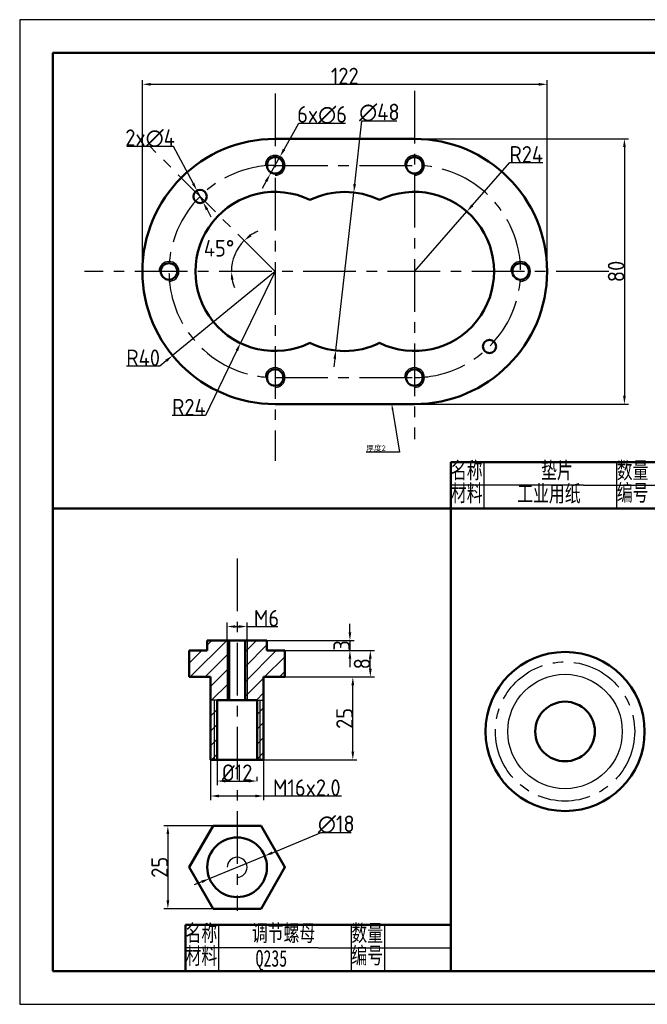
# Model space of a CAD drawing. Header units: millimetres. Extents: x 0 to 1085, y 0 to 297.
# Tile 1 of 6: x 0 to 189, y 0 to 297. Entities that reach past the tile are written whole.
import ezdxf
from ezdxf import colors
from ezdxf.entities.mleader import LeaderData, LeaderLine
from ezdxf.math import Vec2, Vec3

# ---------------------------------------------------------------- set-up
doc = ezdxf.new("R2010")
doc.units = ezdxf.units.MM
doc.header["$LTSCALE"] = 0.5
doc.linetypes.add('CENTER', pattern=[50.8, 31.75, -6.35, 6.35, -6.35])
for name, color, linetype in [('1细实线', 7, 'Continuous'), ('4点画线', 112, 'CENTER'), ('5尺寸标记', 7, 'CENTER'), ('6图纸层', 7, 'Continuous')]:
    doc.layers.add(name, color=color, linetype=linetype)
doc.layers.add('2粗实线', color=7, linetype='Continuous', lineweight=50)
doc.styles.get("Standard").update_dxf_attribs({"font": 'isocp.shx', "height": 5})
doc.styles.add('中文5', font='simfang.ttf', dxfattribs={"width": 0.7, "height": 5})
doc.dimstyles.new('标注', dxfattribs={"dimtxt": 5, "dimasz": 2.5, "dimexe": 1.25, "dimexo": 0, "dimgap": 0, "dimtad": 1, "dimdsep": 46, "dimtxsty": 'Standard', "dimcen": 2.5, "dimadec": 0, "dimazin": 0, "dimtfac": 1, "dimtmove": 0, "dimatfit": 3, "dimfxl": 1, "dimarcsym": 0})
doc.dimstyles.new('标注$2', dxfattribs={"dimtxt": 5, "dimasz": 2.5, "dimexe": 1.25, "dimexo": 0, "dimgap": 0, "dimtad": 2, "dimtih": 1, "dimtoh": 1, "dimdsep": 46, "dimtxsty": 'Standard', "dimcen": 2.5, "dimadec": 0, "dimazin": 0, "dimtfac": 1, "dimtmove": 0, "dimatfit": 3, "dimfxl": 1, "dimarcsym": 0})
doc.dimstyles.new('标注$3', dxfattribs={"dimtxt": 5, "dimasz": 2.5, "dimexe": 1.25, "dimexo": 0, "dimgap": 0, "dimtad": 1, "dimtoh": 1, "dimdsep": 46, "dimtxsty": 'Standard', "dimcen": 2.5, "dimadec": 0, "dimazin": 0, "dimtfac": 1, "dimtmove": 0, "dimatfit": 0, "dimfxl": 1, "dimarcsym": 0})
doc.dimstyles.new('标注$4', dxfattribs={"dimtxt": 5, "dimasz": 2.5, "dimexe": 1.25, "dimexo": 0, "dimgap": 0, "dimtad": 1, "dimtoh": 1, "dimdsep": 46, "dimtxsty": 'Standard', "dimcen": 2.5, "dimadec": 0, "dimazin": 0, "dimtfac": 1, "dimtmove": 0, "dimatfit": 0, "dimfxl": 1, "dimarcsym": 0})

# ---------------------------------------------------------------- blocks, each defined once
blk = doc.blocks.new('*D5')
at = {"color": 0, "lineweight": -2, "transparency": 16777216}
for p, q in [((36.99, 221.06), (36.99, 278.76)), ((39.49, 277.51), (156.49, 277.51)), ((158.99, 221.06), (158.99, 278.76))]:
    blk.add_line(p, q, dxfattribs=at)
at = {"color": 0, "transparency": 16777216}
for points in [[(39.49, 277.92), (39.49, 277.09), (36.99, 277.51)], [(156.49, 277.92), (156.49, 277.09), (158.99, 277.51)]]:
    blk.add_solid(points, dxfattribs=at)
at = {"layer": 'Defpoints', "color": 0, "transparency": 16777216}
for p in [(158.99, 277.51), (36.99, 221.06), (158.99, 221.06)]:
    blk.add_point(p, dxfattribs=at)
at = {"color": 0, "transparency": 16777216, "insert": (97.99, 280.01), "char_height": 5, "attachment_point": 5}
blk.add_mtext('122', dxfattribs=at)
blk = doc.blocks.new('*D6')
at = {"color": 0, "lineweight": -2, "transparency": 16777216}
for p, q in [((118.99, 261.06), (183.55, 261.06)), ((182.3, 258.56), (182.3, 183.56)), ((118.99, 181.06), (183.55, 181.06))]:
    blk.add_line(p, q, dxfattribs=at)
at = {"color": 0, "transparency": 16777216}
for points in [[(181.89, 258.56), (182.72, 258.56), (182.3, 261.06)], [(181.89, 183.56), (182.72, 183.56), (182.3, 181.06)]]:
    blk.add_solid(points, dxfattribs=at)
at = {"layer": 'Defpoints', "color": 0, "transparency": 16777216}
for p in [(118.99, 261.06), (118.99, 181.06), (182.3, 181.06)]:
    blk.add_point(p, dxfattribs=at)
at = {"color": 0, "transparency": 16777216, "insert": (179.8, 221.06), "char_height": 5, "attachment_point": 5, "rotation": 90}
blk.add_mtext('80', dxfattribs=at)
blk = doc.blocks.new('*D7')
at = {"color": 0, "lineweight": -2, "transparency": 16777216}
for p, q in [((76.99, 221.06), (66.55, 199.45)), ((65.46, 197.2), (56, 177.62)), ((56, 177.62), (46, 177.62))]:
    blk.add_line(p, q, dxfattribs=at)
at = {"color": 0, "transparency": 16777216}
blk.add_solid([(65.09, 197.38), (65.84, 197.02), (66.55, 199.45)], dxfattribs=at)
at = {"layer": 'Defpoints', "color": 0, "transparency": 16777216}
for p in [(76.99, 221.06), (66.55, 199.45)]:
    blk.add_point(p, dxfattribs=at)
at = {"color": 0, "transparency": 16777216, "insert": (51, 180.12), "char_height": 5, "attachment_point": 5}
blk.add_mtext('R24', dxfattribs=at)
blk = doc.blocks.new('*D8')
at = {"color": 0, "lineweight": -2, "transparency": 16777216}
for p, q in [((76.99, 221.06), (46.07, 195.69)), ((44.14, 194.1), (42.21, 192.52)), ((42.21, 192.52), (32.2, 192.52))]:
    blk.add_line(p, q, dxfattribs=at)
at = {"color": 0, "transparency": 16777216}
blk.add_solid([(43.88, 194.42), (44.4, 193.78), (46.07, 195.69)], dxfattribs=at)
at = {"layer": 'Defpoints', "color": 0, "transparency": 16777216}
for p in [(76.99, 221.06), (46.07, 195.69)]:
    blk.add_point(p, dxfattribs=at)
at = {"color": 0, "transparency": 16777216, "insert": (37.21, 195.02), "char_height": 5, "attachment_point": 5}
blk.add_mtext('R40', dxfattribs=at)
blk = doc.blocks.new('*D9')
at = {"color": 0, "lineweight": -2, "transparency": 16777216}
for p, q in [((46.38, 258.74), (32.25, 258.74)), ((52.26, 247.66), (46.38, 258.74)), ((55.3, 241.92), (53.43, 245.46)), ((56.48, 239.71), (57.65, 237.51))]:
    blk.add_line(p, q, dxfattribs=at)
at = {"color": 0, "transparency": 16777216}
for points in [[(52.62, 247.86), (51.89, 247.47), (53.43, 245.46)], [(56.84, 239.91), (56.11, 239.52), (55.3, 241.92)]]:
    blk.add_solid(points, dxfattribs=at)
at = {"layer": 'Defpoints', "color": 0, "transparency": 16777216}
for p in [(53.43, 245.46), (55.3, 241.92)]:
    blk.add_point(p, dxfattribs=at)
at = {"color": 0, "transparency": 16777216, "insert": (39.31, 261.24), "char_height": 5, "attachment_point": 5}
blk.add_mtext('2x∅4', dxfattribs=at)
blk = doc.blocks.new('*D10')
at = {"color": 0, "lineweight": -2, "transparency": 16777216}
for p, q in [((79.68, 257.86), (84.12, 265.78)), ((84.12, 265.78), (98.17, 265.78)), ((75.53, 250.45), (78.46, 255.68)), ((74.3, 248.27), (73.08, 246.08))]:
    blk.add_line(p, q, dxfattribs=at)
at = {"color": 0, "transparency": 16777216}
for points in [[(79.32, 258.06), (80.05, 257.66), (78.46, 255.68)], [(73.94, 248.47), (74.67, 248.06), (75.53, 250.45)]]:
    blk.add_solid(points, dxfattribs=at)
at = {"layer": 'Defpoints', "color": 0, "transparency": 16777216}
for p in [(78.46, 255.68), (75.53, 250.45)]:
    blk.add_point(p, dxfattribs=at)
at = {"color": 0, "transparency": 16777216, "insert": (91.15, 268.28), "char_height": 5, "attachment_point": 5}
blk.add_mtext('6x∅6', dxfattribs=at)
blk = doc.blocks.new('*D11')
at = {"color": 0, "lineweight": -2, "transparency": 16777216}
for start, end in [(113.2233, 124.1116), (135, 180), (190.8884, 201.7767)]:
    blk.add_arc((76.99, 221.06), 13.18, start, end, dxfattribs=at)
at = {"color": 0, "transparency": 16777216}
for points in [[(69.87, 231.65), (69.34, 232.29), (67.68, 230.38)], [(63.64, 218.53), (64.47, 218.61), (63.82, 221.06)]]:
    blk.add_solid(points, dxfattribs=at)
at = {"layer": 'Defpoints', "color": 0, "transparency": 16777216}
for p in [(39.31, 258.74), (65.58, 227.65), (19.48, 221.06), (76.99, 221.06), (177.56, 221.06)]:
    blk.add_point(p, dxfattribs=at)
at = {"color": 0, "transparency": 16777216, "insert": (60.1, 228.06), "char_height": 5, "attachment_point": 5}
blk.add_mtext('45°', dxfattribs=at)
blk = doc.blocks.new('*D12')
at = {"color": 0, "lineweight": -2, "transparency": 16777216}
for p, q in [((101, 247.39), (103.18, 266.5)), ((103.18, 266.5), (113.68, 266.5)), ((95.27, 197.22), (100.72, 244.91)), ((94.99, 194.73), (94.71, 192.25))]:
    blk.add_line(p, q, dxfattribs=at)
at = {"color": 0, "transparency": 16777216}
for points in [[(100.59, 247.44), (101.41, 247.34), (100.72, 244.91)], [(94.57, 194.78), (95.4, 194.69), (95.27, 197.22)]]:
    blk.add_solid(points, dxfattribs=at)
at = {"layer": 'Defpoints', "color": 0, "transparency": 16777216}
for p in [(100.72, 244.91), (95.27, 197.22)]:
    blk.add_point(p, dxfattribs=at)
at = {"color": 0, "transparency": 16777216, "insert": (108.43, 269), "char_height": 5, "attachment_point": 5}
blk.add_mtext('∅48', dxfattribs=at)
blk = doc.blocks.new('*D13')
at = {"color": 0, "lineweight": -2, "transparency": 16777216}
for p, q in [((136.45, 241), (147.72, 253.88)), ((147.72, 253.88), (157.72, 253.88)), ((118.99, 221.06), (134.8, 239.12))]:
    blk.add_line(p, q, dxfattribs=at)
at = {"color": 0, "transparency": 16777216}
blk.add_solid([(136.13, 241.28), (136.76, 240.73), (134.8, 239.12)], dxfattribs=at)
at = {"layer": 'Defpoints', "color": 0, "transparency": 16777216}
for p in [(134.8, 239.12), (118.99, 221.06)]:
    blk.add_point(p, dxfattribs=at)
at = {"color": 0, "transparency": 16777216, "insert": (152.72, 256.38), "char_height": 5, "attachment_point": 5}
blk.add_mtext('R24', dxfattribs=at)
blk = doc.blocks.new('*D22')
at = {"color": 0, "lineweight": -2, "transparency": 16777216}
for p, q in [((79.97, 106.73), (106.95, 106.73)), ((105.7, 101.23), (105.7, 104.23)), ((79.97, 98.73), (106.95, 98.73))]:
    blk.add_line(p, q, dxfattribs=at)
at = {"color": 0, "transparency": 16777216}
for points in [[(105.28, 104.23), (106.11, 104.23), (105.7, 106.73)], [(105.28, 101.23), (106.11, 101.23), (105.7, 98.73)]]:
    blk.add_solid(points, dxfattribs=at)
at = {"layer": 'Defpoints', "color": 0, "transparency": 16777216}
for p in [(79.97, 106.73), (105.7, 106.73), (79.97, 98.73)]:
    blk.add_point(p, dxfattribs=at)
at = {"color": 0, "transparency": 16777216, "insert": (103.2, 102.73), "char_height": 5, "attachment_point": 5, "rotation": 90}
blk.add_mtext('8', dxfattribs=at)
blk = doc.blocks.new('*D23')
at = {"color": 0, "lineweight": -2, "transparency": 16777216}
for p, q in [((99.54, 112.23), (99.54, 114.73)), ((74.54, 109.73), (100.79, 109.73)), ((99.54, 109.73), (99.54, 106.73)), ((74.54, 106.73), (100.79, 106.73)), ((99.54, 104.23), (99.54, 101.73))]:
    blk.add_line(p, q, dxfattribs=at)
at = {"color": 0, "transparency": 16777216}
for points in [[(99.13, 112.23), (99.96, 112.23), (99.54, 109.73)], [(99.13, 104.23), (99.96, 104.23), (99.54, 106.73)]]:
    blk.add_solid(points, dxfattribs=at)
at = {"layer": 'Defpoints', "color": 0, "transparency": 16777216}
for p in [(74.54, 109.73), (74.54, 106.73), (99.54, 106.73)]:
    blk.add_point(p, dxfattribs=at)
at = {"color": 0, "transparency": 16777216, "insert": (97.04, 108.23), "char_height": 5, "attachment_point": 5, "rotation": 90}
blk.add_mtext('3', dxfattribs=at)
blk = doc.blocks.new('*D24')
at = {"color": 0, "lineweight": -2, "transparency": 16777216}
for p, q in [((73.54, 98.73), (101.67, 98.73)), ((100.42, 76.23), (100.42, 96.23)), ((73.54, 73.73), (101.67, 73.73))]:
    blk.add_line(p, q, dxfattribs=at)
at = {"color": 0, "transparency": 16777216}
for points in [[(100, 96.23), (100.84, 96.23), (100.42, 98.73)], [(100, 76.23), (100.84, 76.23), (100.42, 73.73)]]:
    blk.add_solid(points, dxfattribs=at)
at = {"layer": 'Defpoints', "color": 0, "transparency": 16777216}
for p in [(73.54, 98.73), (100.42, 98.73), (73.54, 73.73)]:
    blk.add_point(p, dxfattribs=at)
at = {"color": 0, "transparency": 16777216, "insert": (97.92, 86.23), "char_height": 5, "attachment_point": 5, "rotation": 90}
blk.add_mtext('25', dxfattribs=at)
blk = doc.blocks.new('*D25')
at = {"color": 0, "lineweight": -2, "transparency": 16777216}
for p, q in [((57.54, 73.73), (57.54, 61.59)), ((73.54, 73.73), (73.54, 61.59)), ((60.04, 62.84), (71.04, 62.84)), ((73.54, 62.84), (97.04, 62.84))]:
    blk.add_line(p, q, dxfattribs=at)
at = {"color": 0, "transparency": 16777216}
for points in [[(60.04, 63.25), (60.04, 62.42), (57.54, 62.84)], [(71.04, 63.25), (71.04, 62.42), (73.54, 62.84)]]:
    blk.add_solid(points, dxfattribs=at)
at = {"layer": 'Defpoints', "color": 0, "transparency": 16777216}
for p in [(57.54, 73.73), (73.54, 73.73), (73.54, 62.84)]:
    blk.add_point(p, dxfattribs=at)
at = {"color": 0, "transparency": 16777216, "insert": (86.54, 65.34), "char_height": 5, "attachment_point": 5}
blk.add_mtext('M16x2.0', dxfattribs=at)
blk = doc.blocks.new('*D26')
at = {"color": 0, "lineweight": -2, "transparency": 16777216}
for p, q in [((59.54, 73.73), (59.54, 66.1)), ((71.54, 67.35), (71.54, 68.6)), ((62.04, 67.35), (69.04, 67.35))]:
    blk.add_line(p, q, dxfattribs=at)
at = {"color": 0, "transparency": 16777216}
for points in [[(62.04, 67.76), (62.04, 66.93), (59.54, 67.35)], [(69.04, 67.76), (69.04, 66.93), (71.54, 67.35)]]:
    blk.add_solid(points, dxfattribs=at)
at = {"layer": 'Defpoints', "color": 0, "transparency": 16777216}
for p in [(59.54, 73.73), (71.54, 67.35), (71.54, 67.35)]:
    blk.add_point(p, dxfattribs=at)
at = {"color": 0, "transparency": 16777216, "insert": (65.54, 69.85), "char_height": 5, "attachment_point": 5}
blk.add_mtext('%%C12', dxfattribs=at)
blk = doc.blocks.new('*D27')
at = {"color": 0, "lineweight": -2, "transparency": 16777216}
for p, q in [((76.17, 45.71), (90.92, 51.78)), ((90.92, 51.78), (99.92, 51.78)), ((57.21, 37.91), (73.86, 44.76)), ((54.9, 36.96), (52.59, 36.01))]:
    blk.add_line(p, q, dxfattribs=at)
at = {"color": 0, "transparency": 16777216}
for points in [[(76.01, 46.1), (76.33, 45.33), (73.86, 44.76)], [(54.74, 37.35), (55.06, 36.58), (57.21, 37.91)]]:
    blk.add_solid(points, dxfattribs=at)
at = {"layer": 'Defpoints', "color": 0, "transparency": 16777216}
for p in [(73.86, 44.76), (57.21, 37.91)]:
    blk.add_point(p, dxfattribs=at)
at = {"color": 0, "transparency": 16777216, "insert": (95.42, 54.28), "char_height": 5, "attachment_point": 5}
blk.add_mtext('∅18', dxfattribs=at)
blk = doc.blocks.new('*D28')
at = {"color": 0, "lineweight": -2, "transparency": 16777216}
for p, q in [((62.54, 109.73), (62.54, 115.2)), ((65.04, 113.95), (66.04, 113.95)), ((68.54, 109.73), (68.54, 115.2)), ((68.54, 113.95), (77.79, 113.95))]:
    blk.add_line(p, q, dxfattribs=at)
at = {"color": 0, "transparency": 16777216}
for points in [[(65.04, 114.36), (65.04, 113.53), (62.54, 113.95)], [(66.04, 114.36), (66.04, 113.53), (68.54, 113.95)]]:
    blk.add_solid(points, dxfattribs=at)
at = {"layer": 'Defpoints', "color": 0, "transparency": 16777216}
for p in [(68.54, 113.95), (62.54, 109.73), (68.54, 109.73)]:
    blk.add_point(p, dxfattribs=at)
at = {"color": 0, "transparency": 16777216, "insert": (74.41, 116.45), "char_height": 5, "attachment_point": 5}
blk.add_mtext('M6', dxfattribs=at)
blk = doc.blocks.new('*D29')
at = {"color": 0, "lineweight": -2, "transparency": 16777216}
for p, q in [((58.32, 53.84), (43.41, 53.84)), ((44.66, 51.34), (44.66, 31.34)), ((58.32, 28.84), (43.41, 28.84))]:
    blk.add_line(p, q, dxfattribs=at)
at = {"color": 0, "transparency": 16777216}
for points in [[(44.25, 51.34), (45.08, 51.34), (44.66, 53.84)], [(44.25, 31.34), (45.08, 31.34), (44.66, 28.84)]]:
    blk.add_solid(points, dxfattribs=at)
at = {"layer": 'Defpoints', "color": 0, "transparency": 16777216}
for p in [(58.32, 53.84), (44.66, 28.84), (58.32, 28.84)]:
    blk.add_point(p, dxfattribs=at)
at = {"color": 0, "transparency": 16777216, "insert": (42.16, 41.34), "char_height": 5, "attachment_point": 5, "rotation": 90}
blk.add_mtext('25', dxfattribs=at)

msp = doc.modelspace()

# ---------------------------------------------------------------- hatches: boundary and pattern name
at = {"layer": '1细实线'}
h = msp.add_hatch(dxfattribs=at)
h.set_pattern_fill('ANSI31', color=256)
h.set_pattern_definition([(45, (-264.2166, -28.2923), (-2.245064, 2.245064), [])])
h.paths.add_polyline_path([(62.537, 109.731), (56.537, 109.731), (56.537, 106.731), (51.103, 106.731), (51.103, 98.731), (57.537, 98.731), (57.537, 91.754), (59.537, 91.754), (62.537, 91.754)])
h.paths.add_polyline_path([(63.137, 109.731), (62.537, 109.731), (62.537, 91.754), (63.137, 91.754)])
h.paths.add_polyline_path([(68.537, 109.731), (67.937, 109.731), (67.937, 91.754), (68.537, 91.754)])
h.paths.add_polyline_path([(79.971, 106.731), (74.537, 106.731), (74.537, 109.731), (68.537, 109.731), (68.537, 91.754), (71.537, 91.754), (73.537, 91.754), (73.537, 98.731), (74.537, 98.731), (79.971, 98.731)])
h.paths.add_polyline_path([(58.637, 91.754), (57.537, 91.754), (57.537, 73.731), (58.637, 73.731)])
h.paths.add_polyline_path([(59.537, 91.754), (58.637, 91.754), (58.637, 73.731), (59.537, 73.731)])
h.paths.add_polyline_path([(72.437, 91.754), (71.537, 91.754), (71.537, 73.731), (72.437, 73.731)])
h.paths.add_polyline_path([(73.537, 91.754), (72.437, 91.754), (72.437, 73.731), (73.537, 73.731)])

# ---------------------------------------------------------------- linework, layer by layer
for p, q in [((140, 149.578), (140, 163.578)), ((180, 149.578), (180, 163.578)), ((150, 156.578), (130, 156.578)), ((170, 156.578), (150, 156.578)), ((170, 156.578), (210, 156.578)), ((62.537, 109.731), (62.537, 91.754)), ((68.537, 109.731), (68.537, 91.754)), ((59.537, 91.754), (57.537, 91.754)), ((58.637, 91.754), (58.637, 73.731)), ((71.537, 91.754), (73.537, 91.754)), ((72.437, 91.754), (72.437, 73.731)), ((60, 10), (60, 24)), ((100, 10), (100, 24)), ((110, 24), (110, 10)), ((70, 17), (50, 17)), ((90, 17), (70, 17)), ((90, 17), (130, 17))]:
    msp.add_line(p, q, dxfattribs=at)
msp.add_circle((164.399, 82.291), 17.25, dxfattribs=at)
for centre in [(76.994, 253.062), (118.994, 253.062), (44.994, 221.062), (150.994, 221.062), (76.994, 189.062), (118.994, 189.062), (65.537, 41.337)]:
    msp.add_arc(centre, 3, 270, 180, dxfattribs=at)
at = {"layer": '2粗实线'}
for p, q in [((76.994, 261.062), (118.994, 261.062)), ((76.994, 181.062), (118.994, 181.062)), ((130, 163.578), (130, 156.578)), ((150, 163.578), (130, 163.578)), ((150, 163.578), (170, 163.578)), ((170, 163.578), (210, 163.578)), ((130, 156.578), (130, 149.578)), ((10, 149.578), (210, 149.578)), ((130, 149.578), (130, 10)), ((56.537, 106.731), (56.537, 109.731)), ((56.537, 109.731), (74.537, 109.731)), ((63.137, 109.731), (63.137, 91.754)), ((67.937, 109.731), (67.937, 91.754)), ((74.537, 109.731), (74.537, 106.731)), ((51.103, 106.731), (51.103, 98.731)), ((56.537, 106.731), (51.103, 106.731)), ((79.971, 106.731), (74.537, 106.731)), ((79.971, 98.731), (79.971, 106.731)), ((51.103, 98.731), (57.537, 98.731)), ((57.537, 73.731), (57.537, 98.731)), ((73.537, 73.731), (73.537, 98.731)), ((73.537, 98.731), (74.537, 98.731)), ((74.537, 98.731), (79.971, 98.731)), ((59.537, 73.731), (59.537, 91.754)), ((59.537, 91.754), (71.537, 91.754)), ((71.537, 73.731), (71.537, 91.754)), ((65.537, 73.731), (57.537, 73.731)), ((65.537, 73.731), (73.537, 73.731)), ((70, 24), (50, 24)), ((50, 24), (50, 17)), ((70, 24), (90, 24)), ((90, 24), (130, 24)), ((130, 24), (130, 10)), ((50, 17), (50, 10))]:
    msp.add_line(p, q, dxfattribs=at)
msp.add_lwpolyline([(58.32, 53.837), (51.103, 41.337), (58.32, 28.837), (72.754, 28.837), (79.971, 41.337), (72.754, 53.837)], close=True, dxfattribs=at)
for centre, radius in [((76.994, 253.062), 2.495), ((118.994, 253.062), 2.495), ((54.366, 243.69), 2), ((44.994, 221.062), 2.495), ((150.994, 221.062), 2.495), ((141.621, 198.435), 2), ((76.994, 189.062), 2.495), ((118.994, 189.062), 2.495), ((164.399, 82.291), 24), ((164.399, 82.291), 9), ((65.537, 41.337), 9)]:
    msp.add_circle(centre, radius, dxfattribs=at)
for centre, radius, start, end in [((76.994, 221.062), 40, 90, 270), ((118.994, 221.062), 40, 270, 90), ((76.994, 221.062), 24, 64.05552, 295.94448), ((97.994, 221.062), 24, 64.05552, 115.94448), ((118.994, 221.062), 24, 244.05552, 115.94448), ((97.994, 221.062), 24, 244.05552, 295.94448)]:
    msp.add_arc(centre, radius, start, end, dxfattribs=at)
at = {"layer": '4点画线'}
for p, q in [((76.994, 274.696), (76.994, 163.927)), ((118.994, 275.563), (118.994, 170.499)), ((76.994, 221.062), (39.315, 258.741)), ((76.994, 253.062), (118.994, 253.062)), ((177.564, 221.062), (19.483, 221.062)), ((76.994, 189.062), (118.994, 189.062)), ((65.537, 134.458), (65.537, 28.15))]:
    msp.add_line(p, q, dxfattribs=at)
msp.add_circle((164.399, 82.291), 21, dxfattribs=at)
for centre, start, end in [((76.994, 221.062), 90, 270), ((118.994, 221.062), 270, 90)]:
    msp.add_arc(centre, 32, start, end, dxfattribs=at)
at = {"layer": '6图纸层'}
msp.add_lwpolyline([(-0.006, 0), (419.994, 0), (419.994, 297), (-0.006, 297)], close=True, dxfattribs=at)
at = {"layer": '6图纸层', "lineweight": 50}
msp.add_lwpolyline([(9.994, 10), (409.994, 10), (409.994, 287), (9.994, 287)], close=True, dxfattribs=at)

# ---------------------------------------------------------------- texts
at = {"layer": '5尺寸标记', "char_height": 5, "attachment_point": 1, "style": '中文5'}
for s, width, insert in [('名称', 10, (130, 163.578)), ('垫片', 12.12436, (157.169, 163.578)), ('数量', 10, (180, 163.578)), ('材料', 10, (130, 156.692)), ('编号', 10, (180, 156.835)), ('工业用纸', 21.43999, (150, 156.578)), ('名称', 10, (50, 24)), ('调节螺母', 20.70936, (70, 24)), ('数量', 10, (100, 24)), ('材料', 10, (50, 17.114)), ('编号', 10, (100, 17.257)), ('Q235', 21.43999, (71.1, 16.365))]:
    msp.add_mtext_dynamic_manual_height_columns(s, width=width, gutter_width=25, heights=[0], dxfattribs=dict(at, insert=insert))

# ---------------------------------------------------------------- dimensions: what is measured, and where the dimension line sits
dim = msp.add_linear_dim(base=(158.994, 277.506), p1=(36.994, 221.062), p2=(158.994, 221.062), dimstyle='标注')
dim.commit()
dim.dimension.update_dxf_attribs({"geometry": '*D5', "text_midpoint": (97.994, 280.007)})
for p1, p2, text, picture, middle in [((75.526, 250.446), (78.461, 255.679), '6x<>', '*D10', (91.147, 265.775)), ((55.304, 241.923), (53.429, 245.456), '2x<>', '*D9', (39.315, 258.741))]:
    dim = msp.add_diameter_dim_2p(p1=p1, p2=p2, text=text, dimstyle='标注$3')
    dim.commit()
    dim.dimension.update_dxf_attribs({"geometry": picture, "text_midpoint": middle, "dimtype": 163})
for p1, p2, picture, middle in [((95.272, 197.217), (100.716, 244.907), '*D12', (108.43, 266.502)), ((57.214, 37.912), (73.86, 44.762), '*D27', (95.42, 51.783))]:
    dim = msp.add_diameter_dim_2p(p1=p1, p2=p2, dimstyle='标注$3')
    dim.commit()
    dim.dimension.update_dxf_attribs({"geometry": picture, "text_midpoint": middle, "dimtype": 163})
dim = msp.add_angular_dim_2l(base=(65.584, 227.65), line1=((177.564, 221.062), (19.483, 221.062)), line2=((76.994, 221.062), (39.315, 258.741)), dimstyle='标注$2')
dim.commit()
dim.dimension.update_dxf_attribs({"geometry": '*D11', "text_midpoint": (60.097, 228.061)})
for base, p1, p2, angle, picture, middle in [((182.304, 181.062), (118.994, 261.062), (118.994, 181.062), 90, '*D6', (179.804, 221.062)), ((105.697, 106.731), (79.971, 98.731), (79.971, 106.731), 90, '*D22', (103.197, 102.731)), ((100.42, 98.731), (73.537, 73.731), (73.537, 98.731), 90, '*D24', (97.919, 86.231)), ((44.662, 28.837), (58.32, 53.837), (58.32, 28.837), 270, '*D29', (42.161, 41.337))]:
    dim = msp.add_linear_dim(base=base, p1=p1, p2=p2, angle=angle, dimstyle='标注')
    dim.commit()
    dim.dimension.update_dxf_attribs({"geometry": picture, "text_midpoint": middle})
for center, mpoint, picture, middle in [((118.994, 221.062), (134.799, 239.123), '*D13', (152.716, 253.884)), ((76.994, 221.062), (46.072, 195.688), '*D8', (37.205, 192.516)), ((76.994, 221.062), (66.55, 199.454), '*D7', (50.999, 177.624))]:
    dim = msp.add_radius_dim(center=center, mpoint=mpoint, dimstyle='标注$4')
    dim.commit()
    dim.dimension.update_dxf_attribs({"geometry": picture, "text_midpoint": middle, "dimtype": 164})
for base, p1, p2, text, picture, middle in [((68.537, 113.947), (62.537, 109.731), (68.537, 109.731), 'M<>', '*D28', (74.411, 116.447)), ((73.537, 62.837), (57.537, 73.731), (73.537, 73.731), 'M16x2.0', '*D25', (86.539, 65.338)), ((71.537, 67.348), (59.537, 73.731), (71.537, 67.348), '%%C<>', '*D26', (65.537, 69.849))]:
    dim = msp.add_linear_dim(base=base, p1=p1, p2=p2, text=text, dimstyle='标注')
    dim.commit()
    dim.dimension.update_dxf_attribs({"geometry": picture, "text_midpoint": middle})
dim = msp.add_aligned_dim(p1=(74.537, 109.731), p2=(74.537, 106.731), distance=25.006, dimstyle='标注')
dim.commit()
dim.dimension.update_dxf_attribs({"geometry": '*D23', "text_midpoint": (97.043, 108.231)})

# ---------------------------------------------------------------- leaders
ml = msp.add_multileader_mtext('Standard')
ml.set_content('{\\fSimSun|b0|i0|c134|p2;厚度}2', color=256)
ml.set_leader_properties()
ml.build(insert=Vec2(0, 0))
ml.multileader.update_dxf_attribs({"text_right_attachment_type": 6, "dogleg_length": 0.36, "arrow_head_size": 1.659})
ctx = ml.context
ctx.base_point, ctx.char_height, ctx.arrow_head_size, ctx.landing_gap_size, ctx.plane_origin = Vec3(103.888, 167.639), 1.65892, 1.659, 0.829, Vec3(196.684, 288.19)
ctx.right_attachment, ctx.text_align_type = 6, 2
notes = []
notes.append((ctx, [(0, (1, 1, 0), (114.474, 166.593), (-1, 0), 3.318, [(0, [(112.166, 181.062)], 0, [])])]))
ctx.mtext.insert, ctx.mtext.alignment, ctx.mtext.flow_direction = Vec3(110.327, 168.584), 3, 5
for ctx, leaders in notes:
    for number, flags, end, landing, length, lines in leaders:
        leader = LeaderData()
        leader.index, (leader.has_last_leader_line, leader.has_dogleg_vector, leader.attachment_direction) = number, flags
        leader.last_leader_point, leader.dogleg_vector, leader.dogleg_length = Vec3(end), Vec3(landing), length
        for number, points, colour, breaks in lines:
            line = LeaderLine()
            line.index, line.vertices, line.color, line.breaks = number, Vec3.list(points), colors.encode_raw_color(colour), breaks
            leader.lines.append(line)
        ctx.leaders.append(leader)

doc.saveas('drawing.dxf')
